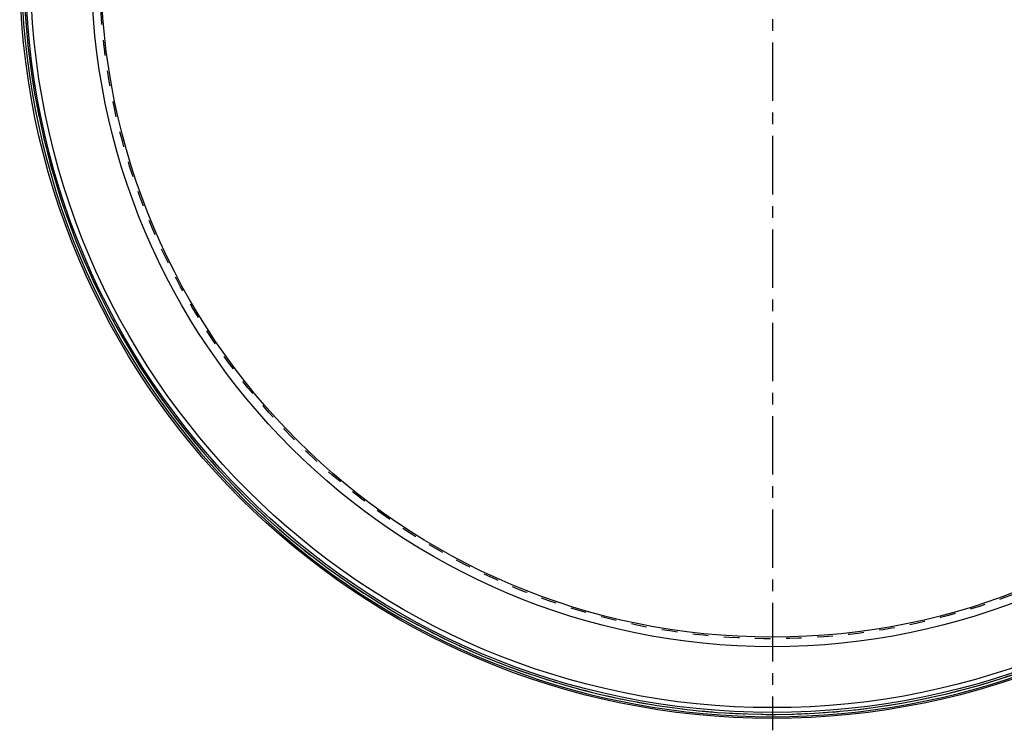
# Model space of a CAD drawing. Header units: millimetres. Extents: x 180 to 820, y 180 to 820.
# Tile 1 of 6: x 185 to 597, y 180 to 478. Entities that reach past the tile are written whole.
import ezdxf

# ---------------------------------------------------------------- set-up
doc = ezdxf.new("R2010")
doc.units = ezdxf.units.MM
doc.header["$LTSCALE"] = 65.185185
doc.linetypes.add('CENTER', pattern=[0.6, 0.375, -0.075, 0.075, -0.075])
doc.linetypes.add('HIDDEN', pattern=[0.2, 0.1, -0.1])
doc.layers.add('KONST.EL_MIT_GEO', color=7, linetype='CONTINUOUS')
doc.layers.add('L1', color=7, linetype='CONTINUOUS')

msp = doc.modelspace()

# ---------------------------------------------------------------- linework, layer by layer
at = {"layer": 'KONST.EL_MIT_GEO', "color": 7, "linetype": 'Continuous'}
for radius in [315, 312.5, 310.5, 285, 281]:
    msp.add_circle((500, 500), radius, dxfattribs=at)
at = {"layer": 'KONST.EL_MIT_GEO', "color": 8, "linetype": 'HIDDEN'}
msp.add_circle((500, 500), 281.65, dxfattribs=at)
at = {"layer": 'KONST.EL_MIT_GEO', "color": 7, "linetype": 'Continuous'}
for radius, start, end in [(314.29, 106.7321, 73.2679), (313.29, 133.886, 73.2712)]:
    msp.add_arc((500, 500), radius, start, end, dxfattribs=at)
at = {"layer": 'KONST.EL_MIT_GEO', "color": 8, "linetype": 'HIDDEN'}
msp.add_arc((500, 500), 313.29, 133.2141, 73.2712, dxfattribs=at)
at = {"layer": 'L1', "color": 2, "linetype": 'CENTER'}
msp.add_line((500, 820), (500, 180), dxfattribs=at)

doc.saveas('drawing.dxf')
